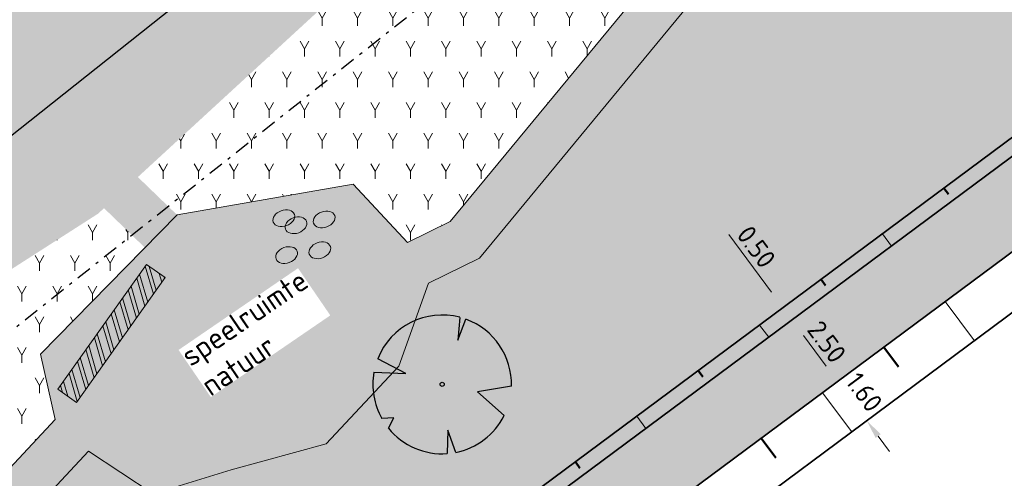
# Model space of a CAD drawing. Header units: metres. Extents: x 103263 to 106611, y 426963 to 428812.
# Tile 55 of 74: x 104509 to 104541, y 427832 to 427847. Entities that reach past the tile are written whole.
import ezdxf

# ---------------------------------------------------------------- set-up
doc = ezdxf.new("R2010")
doc.units = ezdxf.units.M
doc.linetypes.add('DASHDOT', pattern=[1, 0.5, -0.25, 0, -0.25])
for name, color, linetype, lineweight, true_color in [('boomstam', 7, 'Continuous', 0, 0x424242), ('N-WE-GR-BEPLANTING-A-250', 7, 'Continuous', 18, 0x00a500), ('N-WE-GR-BEPLANTING-MAAIENGRAS-A-250', 7, 'Continuous', 18, 0xe6e6e6), ('N-WE-GR-GRAS-A-250', 7, 'Continuous', 18, 0x7ca500), ('stapstenen', 7, 'Continuous', 0, 0x424242)]:
    doc.layers.add(name, color=color, linetype=linetype, lineweight=lineweight, true_color=true_color)
doc.layers.add('kc-nieuwe-gasleiding-25-03-2004', color=30, linetype='Continuous')
for name, color, linetype, lineweight in [('N-GV-GW-TALUD_TEEN-G', 3, 'Continuous', 35), ('N-WE-GR-BOOM-S', 7, 'Continuous', 25), ('N-WE-GW-HOOGTE_AFWERKHOOGTE-T25', 7, 'Continuous', 25), ('N-WE-GW-TALUD_KRUIN-G', 3, 'Continuous', 35), ('N-WE-GW-TALUDARCERING_KORT-G', 90, 'Continuous', 50), ('N-WE-GW-TALUDARCERING_LANG-G', 90, 'Continuous', 18), ('N-WE-VH-KANTVERHARDING-M', 7, 'Continuous', 18)]:
    doc.layers.add(name, color=color, linetype=linetype, lineweight=lineweight)
doc.layers.add('N-WE-VH-VERHARDING-AP_GROEN4', color=7, linetype='Continuous', true_color=0x004700)
doc.styles.add('fase3$0$STANDARD', font='ISO')
doc.styles.add('NLCS-ISO-M200-T25', font='NLCS-ISO.ttf', dxfattribs={"height": 0.5})
doc.styles.add('NLCS-ISO-M250-T25', font='NLCS-ISO.ttf', dxfattribs={"height": 0.625})
doc.linetypes.add('fase3$0$GASLEIDING', pattern='A,5,-1,["X",fase3$0$STANDARD,S=1,R=0,X=-0.2,Y=-0.5],-1', length=7)
doc.dimstyles.new('NLCS-M250-T25-PIJL_L2_H1', dxfattribs={"dimscale": 0.25, "dimtxt": 2.5, "dimasz": 2.5, "dimexe": 2, "dimexo": 2, "dimgap": 0.7, "dimtad": 1, "dimzin": 0, "dimdsep": 46, "dimtxsty": 'NLCS-ISO-M250-T25', "dimcen": 0, "dimdle": 2, "dimclrd": 256, "dimclre": 256, "dimclrt": 256, "dimadec": 1, "dimazin": 0, "dimtfac": 1, "dimtdec": 3, "dimtofl": 0, "dimtmove": 0, "dimatfit": 3, "dimfxl": 2, "dimfxlon": 1, "dimtfillclr": 256, "dimtolj": 1, "dimtzin": 0, "dimlwd": -1, "dimlwe": -1, "dimarcsym": 0})
pattern_1 = [(60, (104639.9556, 427910.1806), (-0.5773504, 0.9999998), [0.288676, -0.866026]), (120, (104639.9556, 427910.1806), (-1.1547004, -2e-07), [0.288676, -0.866026]), (270, (104639.95565, 427910.18064), (0.57735, -1), [0.25, -1.75])]
pattern_2 = [(60, (104664.6893, 427702.1373), (-0.5773504, 0.9999998), [0.288676, -0.866026]), (120, (104664.6893, 427702.1373), (-1.1547004, -2e-07), [0.288676, -0.866026]), (270, (104664.6893, 427702.1373), (0.57735, -1), [0.25, -1.75])]

# ---------------------------------------------------------------- blocks, each defined once
blk = doc.blocks.new('*U123')
at = {"ltscale": 20, "flags": 128}
for points in [[(0.579, 2.19), (0.513, 1.443), (0.778, 2.128)], [(-2.229, 0.403), (-1.184, 0.353), (-2.105, 0.838)], [(2.265, -0.058), (1.153, -0.248), (2.022, -1.021)], [(-1.754, -1.434), (-1.576, -1.088), (-1.973, -1.113)], [(0.446, -2.221), (0.189, -1.499), (0.162, -2.26)]]:
    blk.add_lwpolyline(points, dxfattribs=at)
blk.add_lwpolyline([(2.265, -0.058, 0.321944), (0.778, 2.128, 0.321944)], format="xyb", dxfattribs=at)
blk.add_circle((0, 0), 0.0675)
at = {"ltscale": 20}
for start, end in [(75.1844, 158.299), (169.749, 209.4302), (281.3601, 333.2046), (219.2667, 274.1068)]:
    blk.add_arc((0, 0), 2.266, start, end, dxfattribs=at)
blk = doc.blocks.new('*D394')
at = {"layer": 'Defpoints', "color": 0, "ltscale": 0.1, "transparency": 16777216}
for p in [(104535.47, 427835.276), (104535.47, 427835.276), (104536.423, 427833.991)]:
    blk.add_point(p, dxfattribs=at)
at = {"layer": 'N-WE-VH-KANTVERHARDING-M', "ltscale": 0.1, "transparency": 16777216}
for p, q in [((104535.097, 427835.778), (104534.724, 427836.279)), ((104535.47, 427835.276), (104535.871, 427835.574)), ((104536.423, 427833.991), (104536.825, 427834.289)), ((104536.796, 427833.49), (104537.169, 427832.988))]:
    blk.add_line(p, q, dxfattribs=at)
for points in [[(104535.181, 427835.84), (104535.013, 427835.716), (104535.47, 427835.276)], [(104536.88, 427833.552), (104536.712, 427833.427), (104536.423, 427833.991)]]:
    blk.add_solid(points, dxfattribs=at)
at = {"layer": 'N-WE-VH-KANTVERHARDING-M', "ltscale": 0.1, "transparency": 16777216, "insert": (104536.338, 427834.924), "char_height": 0.625, "attachment_point": 5, "rotation": 306.5962, "style": 'NLCS-ISO-M250-T25'}
blk.add_mtext('\\A1;1.60', dxfattribs=at)
blk = doc.blocks.new('*D395')
at = {"layer": 'Defpoints', "color": 0, "ltscale": 0.1, "transparency": 16777216}
for p in [(104533.979, 427837.283), (104533.979, 427837.283), (104535.47, 427835.276)]:
    blk.add_point(p, dxfattribs=at)
at = {"layer": 'N-WE-VH-KANTVERHARDING-M', "ltscale": 0.1, "transparency": 16777216}
for p, q in [((104533.979, 427837.283), (104533.578, 427836.985)), ((104535.097, 427835.778), (104534.352, 427836.781)), ((104535.47, 427835.276), (104535.068, 427834.978))]:
    blk.add_line(p, q, dxfattribs=at)
for points in [[(104534.436, 427836.843), (104534.268, 427836.719), (104533.979, 427837.283)], [(104535.181, 427835.84), (104535.013, 427835.716), (104535.47, 427835.276)]]:
    blk.add_solid(points, dxfattribs=at)
at = {"layer": 'N-WE-VH-KANTVERHARDING-M', "ltscale": 0.1, "transparency": 16777216, "insert": (104535.116, 427836.57), "char_height": 0.625, "attachment_point": 5, "rotation": 306.5952, "style": 'NLCS-ISO-M250-T25'}
blk.add_mtext('\\A1;2.50', dxfattribs=at)
blk = doc.blocks.new('*D455')
at = {"layer": 'Defpoints', "color": 0, "ltscale": 0.1, "transparency": 16777216}
for p in [(104533.681, 427837.684), (104533.681, 427837.684), (104533.979, 427837.283)]:
    blk.add_point(p, dxfattribs=at)
at = {"layer": 'N-WE-VH-KANTVERHARDING-M', "ltscale": 0.1, "transparency": 16777216}
for p, q in [((104533.309, 427838.186), (104531.908, 427840.073)), ((104533.681, 427837.684), (104534.083, 427837.982)), ((104533.979, 427837.283), (104534.381, 427837.581)), ((104534.352, 427836.781), (104534.725, 427836.279))]:
    blk.add_line(p, q, dxfattribs=at)
for points in [[(104533.392, 427838.248), (104533.225, 427838.124), (104533.681, 427837.684)], [(104534.436, 427836.843), (104534.268, 427836.719), (104533.979, 427837.283)]]:
    blk.add_solid(points, dxfattribs=at)
at = {"layer": 'N-WE-VH-KANTVERHARDING-M', "ltscale": 0.1, "transparency": 16777216, "insert": (104532.813, 427839.671), "char_height": 0.625, "attachment_point": 5, "rotation": 306.5952, "style": 'NLCS-ISO-M250-T25'}
blk.add_mtext('\\A1;0.50', dxfattribs=at)

msp = doc.modelspace()

# ---------------------------------------------------------------- hatches: boundary and pattern name
at = {"layer": 'boomstam'}
h = msp.add_hatch(dxfattribs=at)
h.set_pattern_fill('ANSI32', color=256, angle=61.3401)
h.set_pattern_definition([(106.34007029, (429787.7847, 131084.423), (-0.35985328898, -0.1055017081), []), (106.34007029, (429787.8695, 131084.5781), (-0.35985328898, -0.1055017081), [])])
h.paths.add_polyline_path([(104510.595, 427834.588), (104513.49, 427838.665), (104512.878, 427839.099), (104509.984, 427835.022)])
at = {"layer": 'N-WE-GR-BEPLANTING-A-250'}
h = msp.add_hatch(dxfattribs=at)
h.set_pattern_fill('AGR-BEPLANTING_SOORT_01', color=256, scale=0.2, style=0, pattern_type=2)
h.set_pattern_definition(pattern_1)
edge = h.paths.add_edge_path()
edge.add_line((104659.33, 427926.461), (104651.723, 427930.161))
edge.add_line((104651.723, 427930.161), (104630.494, 427940.377))
edge.add_line((104630.494, 427940.377), (104615.821, 427939.216))
edge.add_line((104615.821, 427939.216), (104614.238, 427936.942))
edge.add_line((104614.238, 427936.942), (104618.901, 427931.767))
edge.add_line((104618.901, 427931.767), (104620.001, 427927.102))
edge.add_line((104620.001, 427927.102), (104630.09, 427928.171))
edge.add_line((104630.09, 427928.171), (104636.288, 427922.296))
edge.add_line((104636.288, 427922.296), (104635.626, 427916.445))
edge.add_line((104635.626, 427916.445), (104649.327, 427918.542))
edge.add_line((104649.327, 427918.542), (104660.637, 427913.992))
edge.add_line((104660.637, 427913.992), (104663.613, 427914.901))
edge.add_line((104663.613, 427914.901), (104665.801, 427914.176))
edge.add_line((104665.801, 427914.176), (104667.1, 427911.864))
edge.add_line((104667.1, 427911.864), (104668.62, 427908.935))
edge.add_line((104668.62, 427908.935), (104670.709, 427905.029))
edge.add_line((104670.709, 427905.029), (104666.141, 427898.787))
edge.add_line((104666.141, 427898.787), (104659.394, 427895.168))
edge.add_line((104659.394, 427895.168), (104659.885, 427894.606))
edge.add_arc((2471945.486, 2366238.399), 3059610.724, 219.310766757, 219.311095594)
edge.add_arc((104633.177, 427844.621), 52.499, 34.4665, 43.8921, ccw=False)
edge.add_arc((104561.264, 427811.91), 131.021, 20.52501, 28.45236, ccw=False)
edge.add_arc((104687.252, 427859.058), 3.5, 200.2205, 290.1775)
edge.add_arc((104734.333, 427775.806), 92.191, 116.25825, 119.84127, ccw=False)
edge.add_line((104693.547, 427858.483), (104693.719, 427859.706))
edge.add_line((104693.719, 427859.706), (104675.355, 427897.713))
edge.add_line((104675.355, 427897.713), (104665.269, 427916.348))
edge.add_line((104665.269, 427916.348), (104661.135, 427923.401))
edge.add_line((104661.135, 427923.401), (104659.33, 427926.461))
edge = h.paths.add_edge_path()
edge.add_line((104670.155, 427924.725), (104658.918, 427940.306))
edge.add_line((104658.918, 427940.306), (104653.228, 427936.582))
edge.add_arc((104651.49, 427939.148), 3.1, 210.7823, 304.1096, ccw=False)
edge.add_arc((104006.721, 427555.058), 747.402, 30.782318, 33.226245)
edge.add_line((104631.932, 427964.594), (104627.986, 427961.768))
edge.add_line((104627.986, 427961.768), (104626.318, 427960.551))
edge.add_line((104626.318, 427960.551), (104625.97, 427960.946))
edge.add_line((104625.97, 427960.946), (104624.14, 427949.098))
edge.add_line((104624.14, 427949.098), (104623.843, 427947.174))
edge.add_line((104623.843, 427947.174), (104618.568, 427941.942))
edge.add_line((104618.568, 427941.942), (104631.166, 427942.938))
edge.add_line((104631.166, 427942.938), (104634.784, 427941.178))
edge.add_line((104634.784, 427941.178), (104651.566, 427933.017))
edge.add_line((104651.566, 427933.017), (104660.886, 427928.485))
edge.add_line((104660.886, 427928.485), (104667.484, 427917.521))
edge.add_line((104667.484, 427917.521), (104673.544, 427906.582))
edge.add_line((104673.544, 427906.582), (104680.594, 427892.683))
edge.add_line((104680.594, 427892.683), (104687.997, 427877.313))
edge.add_line((104687.997, 427877.313), (104695.985, 427860.764))
edge.add_line((104695.985, 427860.764), (104701.345, 427863.409))
edge.add_line((104701.345, 427863.409), (104685.833, 427895.579))
edge.add_line((104685.833, 427895.579), (104682.011, 427903.447))
edge.add_line((104682.011, 427903.447), (104677.897, 427911.161))
edge.add_line((104677.897, 427911.161), (104670.155, 427924.725))
h = msp.add_hatch(dxfattribs=at)
h.set_pattern_fill('AGR-BEPLANTING_SOORT_01', color=256, scale=0.2, style=0, pattern_type=2)
h.set_pattern_definition(pattern_1)
edge = h.paths.add_edge_path()
edge.add_line((104609.634, 427905.016), (104597.92, 427899.317))
edge.add_line((104597.92, 427899.317), (104578.708, 427885.253))
edge.add_line((104578.708, 427885.253), (104571.067, 427876.195))
edge.add_line((104571.067, 427876.195), (104560.898, 427870.014))
edge.add_line((104560.898, 427870.014), (104558.568, 427873.848))
edge.add_line((104558.568, 427873.848), (104559.44, 427874.432))
edge.add_line((104559.44, 427874.432), (104559.975, 427875.972))
edge.add_line((104559.975, 427875.972), (104558.774, 427878.226))
edge.add_line((104558.774, 427878.226), (104557.963, 427879.488))
edge.add_line((104557.963, 427879.488), (104556.358, 427881.836))
edge.add_line((104556.358, 427881.836), (104553.814, 427882.808))
edge.add_line((104553.814, 427882.808), (104551.249, 427881.831))
edge.add_line((104551.249, 427881.831), (104549.864, 427877.739))
edge.add_line((104549.864, 427877.739), (104551.365, 427875.484))
edge.add_line((104551.365, 427875.484), (104553.055, 427874.756))
edge.add_line((104553.055, 427874.756), (104555.043, 427874.448))
edge.add_line((104555.043, 427874.448), (104556.971, 427873.587))
edge.add_line((104556.971, 427873.587), (104559.617, 427869.235))
edge.add_line((104559.617, 427869.235), (104555.917, 427866.986))
edge.add_line((104555.917, 427866.986), (104546.51, 427858.404))
edge.add_line((104546.51, 427858.404), (104545.494, 427861.21))
edge.add_line((104545.494, 427861.21), (104535.87, 427869.303))
edge.add_line((104535.87, 427869.303), (104534.951, 427870.578))
edge.add_line((104534.951, 427870.578), (104533.848, 427869.544))
edge.add_line((104533.848, 427869.544), (104534.762, 427868.275))
edge.add_line((104534.762, 427868.275), (104544.221, 427860.321))
edge.add_line((104544.221, 427860.321), (104545.31, 427857.31))
edge.add_line((104545.31, 427857.31), (104543.963, 427856.081))
edge.add_line((104543.963, 427856.081), (104530.909, 427850.311))
edge.add_line((104530.909, 427850.311), (104522.807, 427840.502))
edge.add_line((104522.807, 427840.502), (104521.406, 427839.811))
edge.add_line((104521.406, 427839.811), (104519.635, 427841.719))
edge.add_line((104519.635, 427841.719), (104513.881, 427840.714))
edge.add_line((104513.881, 427840.714), (104509.415, 427836.171))
edge.add_line((104509.415, 427836.171), (104509.895, 427834.029))
edge.add_line((104509.895, 427834.029), (104498.874, 427822.223))
edge.add_line((104498.874, 427822.223), (104483.843, 427814.742))
edge.add_arc((104677.937, 427834.8), 195.128, 185.90013, 186.36982)
edge.add_line((104484.014, 427813.151), (104499.785, 427821.001))
edge.add_line((104499.785, 427821.001), (104503.709, 427825.204))
edge.add_line((104503.709, 427825.204), (104504.75, 427826.319))
edge.add_line((104504.75, 427826.319), (104510.984, 427832.997))
edge.add_line((104510.984, 427832.997), (104513.101, 427831.607))
edge.add_line((104513.101, 427831.607), (104515.651, 427832.392))
edge.add_line((104515.651, 427832.392), (104518.749, 427833.236))
edge.add_line((104518.749, 427833.236), (104521.123, 427835.769))
edge.add_line((104521.123, 427835.769), (104522.099, 427838.48))
edge.add_line((104522.099, 427838.48), (104523.759, 427839.299))
edge.add_line((104523.759, 427839.299), (104531.84, 427849.082))
edge.add_line((104531.84, 427849.082), (104544.793, 427854.808))
edge.add_line((104544.793, 427854.808), (104545.863, 427855.784))
edge.add_line((104545.863, 427855.784), (104547.062, 427856.878))
edge.add_line((104547.062, 427856.878), (104556.821, 427865.779))
edge.add_line((104556.821, 427865.779), (104572.055, 427875.041))
edge.add_line((104572.055, 427875.041), (104579.739, 427884.148))
edge.add_line((104579.739, 427884.148), (104598.697, 427898.027))
edge.add_line((104598.697, 427898.027), (104610.809, 427903.919))
edge.add_line((104610.809, 427903.919), (104609.634, 427905.016))
h = msp.add_hatch(dxfattribs=at)
h.set_pattern_fill('AGR-BEPLANTING_SOORT_01', color=256, scale=0.2, style=0, pattern_type=2)
h.set_pattern_definition(pattern_1)
h.paths.add_polyline_path([(104506.478, 427816.864), (104506.581, 427817.561), (104510.286, 427820.312), (104507.018, 427824.737), (104506.719, 427820.155), (104504.986, 427818.868)])
h.paths.add_polyline_path([(104507.023, 427824.74), (104508.637, 427825.938), (104511.933, 427821.535), (104512.2, 427821.733), (104512.9, 427821.631), (104548.159, 427847.813), (104554.583, 427852.582), (104616.53, 427898.58), (104610.809, 427903.919), (104598.697, 427898.027), (104579.739, 427884.148), (104572.055, 427875.041), (104556.821, 427865.779), (104547.062, 427856.878), (104544.793, 427854.808), (104531.84, 427849.082), (104523.759, 427839.299), (104522.099, 427838.48), (104521.123, 427835.769), (104518.749, 427833.236), (104515.651, 427832.392), (104513.101, 427831.607), (104510.984, 427832.997), (104505.225, 427826.829), (104504.124, 427825.649), (104504.141, 427825.612), (104505.581, 427826.682)])
h = msp.add_hatch(dxfattribs=at)
h.set_pattern_fill('AGR-BEPLANTING_SOORT_01', color=256, scale=0.2, style=0, pattern_type=2)
h.set_pattern_definition(pattern_2)
edge = h.paths.add_edge_path()
edge.add_line((104483.207, 427822.356), (104485.997, 427823.953))
edge.add_line((104485.997, 427823.953), (104496.72, 427833.197))
edge.add_line((104496.72, 427833.197), (104510.377, 427841.945))
edge.add_line((104510.377, 427841.945), (104523.33, 427853.853))
edge.add_line((104523.33, 427853.853), (104539.68, 427864.139))
edge.add_line((104539.68, 427864.139), (104534.762, 427868.275))
edge.add_line((104534.762, 427868.275), (104533.812, 427871.836))
edge.add_line((104533.812, 427871.836), (104519.859, 427859.655))
edge.add_line((104519.859, 427859.655), (104508.307, 427849.57))
edge.add_line((104508.307, 427849.57), (104482.888, 427829.266))
edge.add_arc((104678.191, 427834.814), 195.382, 181.62726, 183.65591)
h = msp.add_hatch(dxfattribs=at)
h.set_pattern_fill('AGR-BEPLANTING_SOORT_01', color=256, scale=0.2, style=0, pattern_type=2)
h.set_pattern_definition(pattern_1)
edge = h.paths.add_edge_path()
edge.add_line((104524.244, 427852.656), (104540.886, 427863.126))
edge.add_line((104540.886, 427863.126), (104539.68, 427864.139))
edge.add_line((104539.68, 427864.139), (104523.33, 427853.853))
edge.add_line((104523.33, 427853.853), (104510.377, 427841.945))
edge.add_line((104510.377, 427841.945), (104496.72, 427833.197))
edge.add_line((104496.72, 427833.197), (104485.997, 427823.953))
edge.add_line((104485.997, 427823.953), (104483.207, 427822.356))
edge.add_arc((104677.937, 427834.8), 195.128, 183.65651, 184.14609)
edge.add_line((104483.32, 427820.692), (104486.868, 427822.723))
edge.add_line((104486.868, 427822.723), (104497.619, 427831.991))
edge.add_line((104497.619, 427831.991), (104511.296, 427840.753))
edge.add_line((104511.296, 427840.753), (104511.493, 427840.934))
edge.add_line((104511.493, 427840.934), (104512.829, 427839.644))
edge.add_line((104512.829, 427839.644), (104513.881, 427840.714))
edge.add_line((104513.881, 427840.714), (104512.599, 427841.951))
edge.add_line((104512.599, 427841.951), (104524.244, 427852.656))
h = msp.add_hatch(dxfattribs=at)
h.set_pattern_fill('AGR-BEPLANTING_SOORT_01', color=256, scale=0.2, style=0, pattern_type=2)
h.set_pattern_definition(pattern_2)
h.paths.add_polyline_path([(104512.599, 427841.951), (104513.881, 427840.714), (104519.635, 427841.719), (104521.406, 427839.811), (104522.807, 427840.502), (104530.909, 427850.311), (104543.963, 427856.081), (104545.31, 427857.31), (104544.221, 427860.321), (104540.886, 427863.126), (104524.244, 427852.656)])
h = msp.add_hatch(dxfattribs=at)
h.set_pattern_fill('AGR-BEPLANTING_SOORT_01', color=256, scale=0.2, style=0, pattern_type=2)
h.set_pattern_definition(pattern_2)
edge = h.paths.add_edge_path()
edge.add_line((104486.868, 427822.723), (104483.32, 427820.692))
edge.add_arc((104677.937, 427834.8), 195.128, 184.14609, 185.90013)
edge.add_line((104483.843, 427814.742), (104498.874, 427822.223))
edge.add_line((104498.874, 427822.223), (104509.895, 427834.029))
edge.add_line((104509.895, 427834.029), (104509.415, 427836.171))
edge.add_line((104509.415, 427836.171), (104512.829, 427839.644))
edge.add_line((104512.829, 427839.644), (104511.493, 427840.934))
edge.add_line((104511.493, 427840.934), (104511.296, 427840.753))
edge.add_line((104511.296, 427840.753), (104497.619, 427831.991))
edge.add_line((104497.619, 427831.991), (104486.868, 427822.723))
at = {"layer": 'N-WE-GR-BEPLANTING-MAAIENGRAS-A-250', "transparency": 33554539}
h = msp.add_hatch(color=256, dxfattribs=at)
edge = h.paths.add_edge_path()
edge.add_line((104571.067, 427876.195), (104555.917, 427866.986))
edge.add_line((104555.917, 427866.986), (104546.51, 427858.404))
edge.add_line((104546.51, 427858.404), (104545.494, 427861.21))
edge.add_line((104545.494, 427861.21), (104535.87, 427869.303))
edge.add_line((104535.87, 427869.303), (104533.942, 427871.948))
edge.add_line((104533.942, 427871.948), (104532.838, 427870.914))
edge.add_line((104532.838, 427870.914), (104534.762, 427868.275))
edge.add_line((104534.762, 427868.275), (104544.221, 427860.321))
edge.add_line((104544.221, 427860.321), (104545.31, 427857.31))
edge.add_line((104545.31, 427857.31), (104543.963, 427856.081))
edge.add_line((104543.963, 427856.081), (104530.909, 427850.311))
edge.add_line((104530.909, 427850.311), (104522.807, 427840.502))
edge.add_line((104522.807, 427840.502), (104521.406, 427839.811))
edge.add_line((104521.406, 427839.811), (104519.635, 427841.719))
edge.add_line((104519.635, 427841.719), (104513.881, 427840.714))
edge.add_line((104513.881, 427840.714), (104509.415, 427836.171))
edge.add_line((104509.415, 427836.171), (104509.895, 427834.029))
edge.add_line((104509.895, 427834.029), (104498.874, 427822.223))
edge.add_line((104498.874, 427822.223), (104483.843, 427814.742))
edge.add_arc((104677.937, 427834.8), 195.128, 185.90013, 186.36982)
edge.add_line((104484.014, 427813.151), (104499.785, 427821.001))
edge.add_line((104499.785, 427821.001), (104503.709, 427825.204))
edge.add_line((104503.709, 427825.204), (104504.75, 427826.319))
edge.add_line((104504.75, 427826.319), (104510.984, 427832.997))
edge.add_line((104510.984, 427832.997), (104513.101, 427831.607))
edge.add_line((104513.101, 427831.607), (104515.651, 427832.392))
edge.add_line((104515.651, 427832.392), (104518.749, 427833.236))
edge.add_line((104518.749, 427833.236), (104521.123, 427835.769))
edge.add_line((104521.123, 427835.769), (104522.099, 427838.48))
edge.add_line((104522.099, 427838.48), (104523.759, 427839.299))
edge.add_line((104523.759, 427839.299), (104531.84, 427849.082))
edge.add_line((104531.84, 427849.082), (104544.793, 427854.808))
edge.add_line((104544.793, 427854.808), (104545.863, 427855.784))
edge.add_line((104545.863, 427855.784), (104547.062, 427856.878))
edge.add_line((104547.062, 427856.878), (104556.821, 427865.779))
edge.add_line((104556.821, 427865.779), (104572.055, 427875.041))
edge.add_line((104572.055, 427875.041), (104579.739, 427884.148))
edge.add_line((104579.739, 427884.148), (104598.697, 427898.027))
edge.add_line((104598.697, 427898.027), (104610.809, 427903.919))
edge.add_line((104610.809, 427903.919), (104609.634, 427905.016))
edge.add_line((104609.634, 427905.016), (104597.92, 427899.317))
edge.add_line((104597.92, 427899.317), (104578.708, 427885.253))
edge.add_line((104578.708, 427885.253), (104571.067, 427876.195))
at = {"layer": 'N-WE-GR-GRAS-A-250'}
h = msp.add_hatch(dxfattribs=at)
h.set_pattern_fill('AGR-GRAS_01-SO', color=256, scale=0.05, angle=-43.6709, pattern_type=2)
h.set_pattern_definition([(316.3290536, (0, 0), (1.767291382, 0.0410020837), [0.15, -1]), (1.3290536, (0.5343, -0.1644), (1.5089930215, 1.7854803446), [0.15, -1]), (346.3290536, (0.1759, 0.0394), (1.3156843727, 0.9664236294), [0.15, -1]), (331.3290536, (0.7036, 0.1578), (0.9740066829, 0.3221971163), [0.15, -1]), (91.3290536, (1.87095, 1.6702), (-0.58708173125, -0.56376860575), [0.15, -1]), (106.3290536, (1.43023, -0.6741), (-0.3111394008, -0.71637439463), [0.15, -1]), (121.3290536, (0.2515, -0.171), (-0.4753752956, -0.7576399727), [0.15, -1]), (41.3290536, (0.7069, 0.0164), (0.1086561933, 1.693574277), [0.15, -1]), (56.3290536, (0, 0), (-0.333375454, 1.663989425), [0.15, -1])])
edge = h.paths.add_edge_path()
edge.add_line((104487.169, 427835.642), (104486.836, 427836.067))
edge.add_line((104486.836, 427836.067), (104489.961, 427838.564))
edge.add_line((104489.961, 427838.564), (104490.137, 427838.339))
edge.add_line((104490.137, 427838.339), (104490.15, 427838.349))
edge.add_line((104490.15, 427838.349), (104490.364, 427838.062))
edge.add_line((104490.364, 427838.062), (104518.227, 427861.549))
edge.add_line((104518.227, 427861.549), (104531.322, 427872.98))
edge.add_line((104531.322, 427872.98), (104527.457, 427878.227))
edge.add_line((104527.457, 427878.227), (104523.617, 427882.626))
edge.add_line((104523.617, 427882.626), (104520.138, 427879.159))
edge.add_line((104520.138, 427879.159), (104517.19, 427876.167))
edge.add_line((104517.19, 427876.167), (104502.904, 427861.668))
edge.add_line((104502.904, 427861.668), (104500.227, 427858.951))
edge.add_line((104500.227, 427858.951), (104493.245, 427851.579))
edge.add_line((104493.245, 427851.579), (104486.797, 427847.743))
edge.add_line((104486.797, 427847.743), (104484.133, 427846.158))
edge.add_arc((104485.053, 427844.611), 1.8, 120.7537, 177.5045)
edge.add_arc((104514.004, 427842.545), 30.823, 176.0114, 179.0334)
edge.add_line((104483.185, 427843.065), (104482.985, 427843.074))
edge.add_arc((104677.937, 427834.8), 195.128, 177.56988, 180.7183)
edge.add_line((104482.825, 427832.354), (104487.169, 427835.642))
at = {"layer": 'N-WE-VH-VERHARDING-AP_GROEN4', "ltscale": 0.1}
h = msp.add_hatch(dxfattribs=at)
h.set_pattern_fill('CROSS', color=256, scale=0.05, style=0)
edge = h.paths.add_edge_path()
edge.add_line((104616.303, 427898.411), (104514.506, 427822.823))
edge.add_line((104514.506, 427822.823), (104506.477, 427816.862))
edge.add_line((104506.477, 427816.862), (104495.436, 427811.135))
edge.add_line((104495.436, 427811.135), (104485.008, 427807.809))
edge.add_line((104485.008, 427807.809), (104485.495, 427805.863))
edge.add_line((104485.495, 427805.863), (104492.893, 427807.092))
edge.add_line((104492.893, 427807.092), (104495.359, 427807.502))
edge.add_line((104495.359, 427807.502), (104478.667, 427790.822))
edge.add_line((104478.667, 427790.822), (104467.495, 427783.521))
edge.add_line((104467.495, 427783.521), (104471.984, 427792.577))
edge.add_line((104471.984, 427792.577), (104477.22, 427800.942))
edge.add_line((104477.22, 427800.942), (104480.935, 427805.041))
edge.add_line((104480.935, 427805.041), (104485.128, 427805.802))
edge.add_line((104485.128, 427805.802), (104485.514, 427804.821))
edge.add_line((104485.514, 427804.821), (104484.481, 427807.714))
edge.add_line((104484.481, 427807.714), (104480.58, 427807.009))
edge.add_line((104480.58, 427807.009), (104473.488, 427799.642))
edge.add_line((104473.488, 427799.642), (104462.601, 427787.301))
edge.add_line((104462.601, 427787.301), (104429.992, 427760.07))
edge.add_line((104429.992, 427760.07), (104423.569, 427755.301))
edge.add_line((104423.569, 427755.301), (104334.939, 427689.491))
edge.add_arc((104360.268, 427671.929), 30.822, 145.2639, 160.1291)
edge.add_arc((104319.444, 427686.849), 12.644, 311.5939, 339.425, ccw=False)
edge.add_line((104327.838, 427677.393), (104328.453, 427676.013))
edge.add_line((104328.453, 427676.013), (104328.897, 427675.013))
edge.add_arc((104319.403, 427686.872), 15.191, 308.6803, 339.4602)
edge.add_arc((104360.268, 427671.929), 28.322, 146.0782, 160.1581, ccw=False)
edge.add_line((104336.767, 427687.734), (104371.488, 427713.515))
edge.add_line((104371.488, 427713.515), (104381.931, 427721.27))
edge.add_line((104381.931, 427721.27), (104433.496, 427759.558))
edge.add_line((104433.496, 427759.558), (104466.748, 427784.212))
edge.add_line((104466.748, 427784.212), (104467.495, 427783.521))
edge.add_line((104467.495, 427783.521), (104478.667, 427790.822))
edge.add_line((104478.667, 427790.822), (104495.359, 427807.502))
edge.add_line((104495.359, 427807.502), (104498.846, 427808.081))
edge.add_line((104498.846, 427808.081), (104506.801, 427813.988))
edge.add_line((104506.801, 427813.988), (104507.567, 427814.557))
edge.add_line((104507.567, 427814.557), (104508.072, 427817.976))
edge.add_line((104508.072, 427817.976), (104506.477, 427816.862))
edge.add_line((104506.477, 427816.862), (104514.506, 427822.823))
edge.add_line((104514.506, 427822.823), (104518.01, 427822.311))
edge.add_line((104518.01, 427822.311), (104547.643, 427844.315))
edge.add_line((104547.643, 427844.315), (104558.086, 427852.07))
edge.add_line((104558.086, 427852.07), (104615.787, 427894.914))
edge.add_line((104615.787, 427894.914), (104616.303, 427898.411))

# ---------------------------------------------------------------- linework, layer by layer
at = {"layer": 'boomstam'}
msp.add_lwpolyline([(104510.595, 427834.588), (104513.49, 427838.665), (104512.878, 427839.099), (104509.984, 427835.022)], close=True, dxfattribs=at)
at = {"layer": 'kc-nieuwe-gasleiding-25-03-2004', "linetype": 'fase3$0$GASLEIDING', "ltscale": 0.4}
msp.add_lwpolyline([(104095.05, 427533.12), (104125.13, 427554.33), (104127.5, 427556), (104131.34, 427558.71), (104193.25, 427603.79), (104196.64, 427606.26), (104215.48, 427619.97), (104218.95, 427622.51), (104241.26, 427638.75), (104262.09, 427654.18), (104287.57, 427661.86), (104303.41, 427673.71), (104306.86, 427676.29), (104326.32, 427690.84), (104328.67, 427694.44), (104341.24, 427713.63), (104372.16, 427737.11), (104472.21, 427814.58), (104550.61, 427876.72), (104612.55, 427926.71), (104643.77, 427923.51)], dxfattribs=at)
at = {"layer": 'kc-nieuwe-gasleiding-25-03-2004', "linetype": 'DASHDOT'}
msp.add_lwpolyline([(104097.93, 427529.033), (104128.011, 427550.244), (104130.38, 427551.913), (104134.253, 427554.646), (104196.193, 427599.748), (104199.584, 427602.219), (104218.428, 427615.931), (104221.898, 427618.471), (104244.219, 427634.72), (104264.367, 427649.644), (104289.858, 427657.328), (104306.405, 427669.706), (104309.854, 427672.286), (104330.023, 427687.366), (104332.855, 427691.704), (104344.95, 427710.169), (104375.203, 427733.142), (104475.294, 427810.644), (104553.733, 427872.815), (104614.088, 427921.526), (104641.201, 427918.747)], dxfattribs=at)
at = {"layer": 'N-GV-GW-TALUD_TEEN-G', "ltscale": 10, "flags": 128}
for points in [[(104616.406, 427899.111), (104512.602, 427822.032), (104506.211, 427817.287), (104495.27, 427811.612), (104489.381, 427810.47)], [(104520.252, 427821.983), (104548.597, 427843.031), (104559.04, 427850.785), (104615.456, 427892.675)]]:
    msp.add_lwpolyline(points, dxfattribs=at)
at = {"layer": 'N-WE-GR-BEPLANTING-MAAIENGRAS-A-250', "transparency": 33554539}
msp.add_lwpolyline([(104530.909, 427850.311), (104522.807, 427840.502), (104521.406, 427839.811), (104519.635, 427841.719), (104513.881, 427840.714), (104509.415, 427836.171), (104509.895, 427834.029), (104498.874, 427822.223), (104483.843, 427814.742, 0.002049), (104484.014, 427813.151), (104499.785, 427821.001), (104503.709, 427825.204), (104504.75, 427826.319), (104510.984, 427832.997), (104513.101, 427831.607), (104515.651, 427832.392), (104518.749, 427833.236), (104521.123, 427835.769), (104522.099, 427838.48), (104523.759, 427839.299), (104531.84, 427849.082)], format="xyb", dxfattribs=at)
msp.add_lwpolyline([(104530.909, 427850.311), (104522.807, 427840.502), (104521.406, 427839.811), (104519.635, 427841.719), (104513.881, 427840.714), (104509.415, 427836.171), (104509.895, 427834.029), (104498.874, 427822.223), (104483.843, 427814.742, 0.002049), (104484.014, 427813.151), (104499.785, 427821.001), (104503.709, 427825.204), (104504.75, 427826.319), (104510.984, 427832.997), (104513.101, 427831.607), (104515.651, 427832.392), (104518.749, 427833.236), (104521.123, 427835.769), (104522.099, 427838.48), (104523.759, 427839.299), (104531.84, 427849.082)], format="xyb", dxfattribs=at)
at = {"layer": 'N-WE-GW-TALUD_KRUIN-G', "ltscale": 0.1}
for points in [[(104518.01, 427822.311), (104547.643, 427844.315), (104558.086, 427852.07), (104615.787, 427894.914), (104616.406, 427899.111)], [(104616.303, 427898.411), (104514.506, 427822.823)]]:
    msp.add_lwpolyline(points, dxfattribs=at)
at = {"layer": 'N-WE-GW-TALUDARCERING_KORT-G', "ltscale": 0.1}
for p, q in [((104538.94, 427841.589), (104539.089, 427841.388)), ((104534.926, 427838.608), (104535.075, 427838.408)), ((104536.982, 427836.399), (104537.459, 427835.757)), ((104530.912, 427835.628), (104531.061, 427835.427)), ((104532.968, 427833.418), (104533.444, 427832.776)), ((104526.897, 427832.647), (104527.046, 427832.446))]:
    msp.add_line(p, q, dxfattribs=at)
at = {"layer": 'N-WE-GW-TALUDARCERING_LANG-G', "ltscale": 0.1}
for p, q in [((104536.933, 427840.099), (104537.231, 427839.697)), ((104538.989, 427837.889), (104539.943, 427836.605)), ((104532.919, 427837.118), (104533.217, 427836.717)), ((104534.975, 427834.908), (104535.929, 427833.624)), ((104528.904, 427834.137), (104529.202, 427833.736))]:
    msp.add_line(p, q, dxfattribs=at)
at = {"layer": 'N-WE-VH-VERHARDING-AP_GROEN4', "ltscale": 0.2}
for points in [[(104616.303, 427898.411), (104512.9, 427821.631)], [(104616.303, 427898.411), (104514.506, 427822.823)]]:
    msp.add_lwpolyline(points, dxfattribs=at)
at = {"layer": 'stapstenen'}
for centre in [(104517.369, 427840.606), (104518.687, 427840.567), (104517.766, 427840.376)]:
    msp.add_ellipse(centre, major_axis=(0.345, 0.127), ratio=0.70287, dxfattribs=at)

# ---------------------------------------------------------------- block references
at = {"layer": 'N-WE-GR-BOOM-S'}
msp.add_blockref('*U123', (104522.545, 427835.179), dxfattribs=at)

# ---------------------------------------------------------------- dimensions: what is measured, and where the dimension line sits
at = {"layer": 'N-WE-VH-KANTVERHARDING-M', "ltscale": 0.1}
for p1, p2, picture, middle in [((104533.979, 427837.283), (104533.681, 427837.684), '*D455', (104532.813, 427839.671)), ((104535.47, 427835.276), (104533.979, 427837.283), '*D395', (104535.116, 427836.57))]:
    dim = msp.add_aligned_dim(p1=p1, p2=p2, distance=0, dimstyle='NLCS-M250-T25-PIJL_L2_H1', dxfattribs=at)
    dim.commit()
    dim.dimension.update_dxf_attribs({"geometry": picture, "text_midpoint": middle})
dim = msp.add_linear_dim(base=(104535.47, 427835.276), p1=(104536.423, 427833.991), p2=(104535.47, 427835.276), angle=126.5962, dimstyle='NLCS-M250-T25-PIJL_L2_H1', dxfattribs=at)
dim.commit()
dim.dimension.update_dxf_attribs({"geometry": '*D394', "text_midpoint": (104535.947, 427834.634), "dimtype": 161})

# ---------------------------------------------------------------- next in the draw order: texts
at = {"layer": 'N-WE-GW-HOOGTE_AFWERKHOOGTE-T25', "insert": (104513.93, 427836.304), "char_height": 0.7, "attachment_point": 1, "rotation": 34.368, "style": 'NLCS-ISO-M200-T25', "bg_fill": 3, "box_fill_scale": 1, "bg_fill_color": 256, "bg_fill_transparency": 0}
msp.add_mtext('speelruimte\\Pnatuur ', dxfattribs=at)

# ---------------------------------------------------------------- next in the draw order: linework, layer by layer
at = {"layer": 'stapstenen'}
for centre in [(104518.546, 427839.558), (104517.459, 427839.404)]:
    msp.add_ellipse(centre, major_axis=(0.345, 0.127), ratio=0.70287, dxfattribs=at)

doc.saveas('drawing.dxf')
